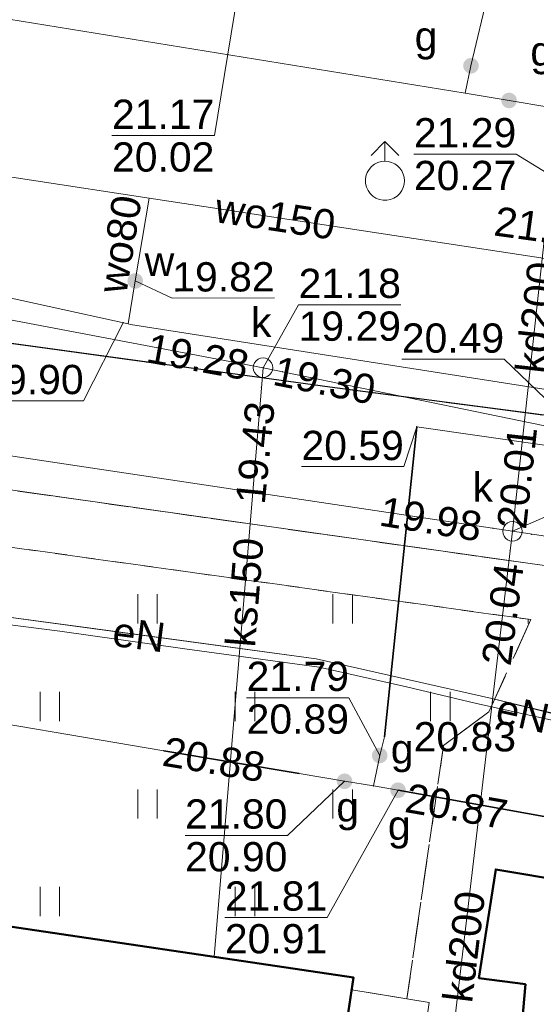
# Model space of a CAD drawing. Extents: x 7395144 to 7395446, y 6007497 to 6007827.
# Tile 16 of 62: x 7395374 to 7395388, y 6007538 to 6007563. Entities that reach past the tile are written whole.
import ezdxf
from ezdxf.enums import TextEntityAlignment as Align

# ---------------------------------------------------------------- set-up
doc = ezdxf.new("R2010")
doc.units = 0
doc.header["$PDSIZE"] = 0.75
for name, pattern in [('PRZER1-1', [2, 1, -1]), ('PRZER2-1', [3, 2, -1]), ('PRZER3-1', [4, 3, -1])]:
    doc.linetypes.add(name, pattern=pattern)
doc.layers.get('0').update_dxf_attribs({"linetype": 'CONTINUOUS', "lineweight": 13})
for name, color, linetype, lineweight in [('GESBZO', 7, 'CONTINUOUS', 50), ('GESDZI', 7, 'CONTINUOUS', 18), ('GSLKRW', 7, 'CONTINUOUS', 25), ('GSPWPS_O', 7, 'CONTINUOUS', 13), ('GSSIIN', 7, 'CONTINUOUS', 18), ('GSSKOA', 7, 'PRZER3-1', 18), ('GSSKOD', 7, 'PRZER2-1', 18), ('GSSUTR', 7, 'PRZER2-1', 18), ('GULLOB', 7, 'CONTINUOUS', 35), ('GUPPRZ', 7, 'CONTINUOUS', 18), ('GUPPRZ_O', 7, 'CONTINUOUS', 18)]:
    doc.layers.add(name, color=color, linetype=linetype, lineweight=lineweight)
for name, color, linetype, lineweight, true_color in [('GESUZY', 7, 'PRZER1-1', 18, 0x008000), ('GULEPR', 1, 'CONTINUOUS', 18, 0xff0000), ('GULEPR_O', 1, 'CONTINUOUS', 18, 0xff0000), ('GULGPR', 7, 'CONTINUOUS', 18, 0xbfbf00), ('GULKPR', 7, 'CONTINUOUS', 18, 0x803300), ('GULKPR_O', 7, 'CONTINUOUS', 18, 0x803300), ('GULWPR', 5, 'CONTINUOUS', 18, 0x0000ff), ('GULWPR_O', 5, 'CONTINUOUS', 18, 0x0000ff), ('GUPGZA', 7, 'CONTINUOUS', 18, 0xbfbf00), ('GUPGZA_O', 7, 'CONTINUOUS', 18, 0xbfbf00), ('GUPKSD', 7, 'CONTINUOUS', 18, 0x803300), ('GUPKSD_O', 7, 'CONTINUOUS', 18, 0x803300), ('GUPWDT', 5, 'CONTINUOUS', 18, 0x0000ff), ('GUPWZA', 5, 'CONTINUOUS', 18, 0x0000ff), ('GUPWZA_O', 5, 'CONTINUOUS', 18, 0x0000ff)]:
    doc.layers.add(name, color=color, linetype=linetype, lineweight=lineweight, true_color=true_color)
doc.styles.add('GEO-INFO', font='arial.ttf')

# ---------------------------------------------------------------- blocks, each defined once
blk = doc.blocks.new('POINT')
at = {"color": 0}
blk.add_point((0, 0), dxfattribs=at)
blk = doc.blocks.new('KOLO')
blk.add_hatch(color=0).paths.add_polyline_path([(-0.5, 0), (-0.482963, -0.12941), (-0.433013, -0.25), (-0.353553, -0.353553), (-0.25, -0.433013), (-0.12941, -0.482963), (0, -0.5), (0.12941, -0.482963), (0.25, -0.433013), (0.353553, -0.353553), (0.433013, -0.25), (0.482963, -0.12941), (0.5, 0), (0.482963, 0.12941), (0.433013, 0.25), (0.353553, 0.353553), (0.25, 0.433013), (0.12941, 0.482963), (0, 0.5), (-0.12941, 0.482963), (-0.25, 0.433013), (-0.353553, 0.353553), (-0.433013, 0.25), (-0.482963, 0.12941)])
blk = doc.blocks.new('SUUS02')
at = {"color": 0}
for points in [[(-0.707107, 1.292893), (0, 2), (0.707107, 1.292893)], [(0, 1), (0, 2)]]:
    blk.add_lwpolyline(points, dxfattribs=at)
blk.add_lwpolyline([(0, 1), (0.173648, 0.984808), (0.34202, 0.939693), (0.5, 0.866025), (0.642788, 0.766044), (0.766044, 0.642788), (0.866025, 0.5), (0.939693, 0.34202), (0.984808, 0.173648), (1, 0), (0.984808, -0.173648), (0.939693, -0.34202), (0.866025, -0.5), (0.75575, -0.654861), (0.618159, -0.786053), (0.458227, -0.888835), (0.281733, -0.959493), (0.095056, -0.995472), (-0.095056, -0.995472), (-0.281733, -0.959493), (-0.458227, -0.888835), (-0.618159, -0.786053), (-0.75575, -0.654861), (-0.866025, -0.5), (-0.945001, -0.327068), (-0.989821, -0.142315), (-0.998867, 0.047582), (-0.971812, 0.235759), (-0.909632, 0.415415), (-0.814576, 0.580057), (-0.690079, 0.723734), (-0.540641, 0.841254), (-0.371662, 0.928368), (-0.189251, 0.981929)], close=True, dxfattribs=at)
blk = doc.blocks.new('OKRAG_PELNY')
at = {"color": 0}
blk.add_lwpolyline([(0, 0.5), (0.12941, 0.482963), (0.25, 0.433013), (0.353553, 0.353553), (0.433013, 0.25), (0.482963, 0.12941), (0.5, 0), (0.482963, -0.12941), (0.433013, -0.25), (0.353553, -0.353553), (0.25, -0.433013), (0.12941, -0.482963), (0, -0.5), (-0.12941, -0.482963), (-0.25, -0.433013), (-0.353553, -0.353553), (-0.433013, -0.25), (-0.482963, -0.12941), (-0.5, 0), (-0.482963, 0.12941), (-0.433013, 0.25), (-0.353553, 0.353553), (-0.25, 0.433013), (-0.12941, 0.482963)], close=True, dxfattribs=at)

msp = doc.modelspace()

# ---------------------------------------------------------------- hatches: boundary and pattern name
at = {"layer": 'GSSUTR', "linetype": 'Continuous', "lineweight": 18}
h = msp.add_hatch(dxfattribs=at)
h.set_pattern_fill('PTTU04', scale=0.5, style=0)
h.set_pattern_definition([(90, (7390000, 6000000), (-2.5, 2.5), [0.75, -4.25]), (90, (7390000.5, 6000000), (-2.5, 2.5), [0.75, -4.25])])
h.paths.add_polyline_path([(7395372.43, 6007549.71), (7395371.54, 6007543.29), (7395371.032, 6007540.09), (7395373.107, 6007539.74), (7395373.13, 6007539.9), (7395383.03, 6007538.43), (7395382.983, 6007538.12), (7395384.397, 6007537.885), (7395385.334, 6007544.379), (7395386.497, 6007545.235), (7395387.57, 6007547.6)], flags=0)

# ---------------------------------------------------------------- linework, layer by layer
at = {"layer": 'GESBZO', "color": 7, "linetype": 'Continuous', "lineweight": 50, "elevation": 10.18}
msp.add_lwpolyline([(7395373.13, 6007539.9), (7395383.03, 6007538.43), (7395382.85, 6007537.24), (7395387.29, 6007536.62), (7395387.43, 6007538.26), (7395386.24, 6007538.42), (7395386.67, 6007541.2), (7395390.5, 6007540.56), (7395389.96, 6007536.24), (7395403.89, 6007534.29), (7395404.12, 6007535.92), (7395402.93, 6007536.07), (7395403.41, 6007538.84), (7395407.17, 6007538.22), (7395406.44, 6007533.93), (7395408.54, 6007533.63), (7395408.74, 6007534.82), (7395413.78, 6007533.99), (7395412.12, 6007521.84), (7395401.37, 6007523.36), (7395401.2, 6007522.17), (7395386.65, 6007524.23), (7395386.82, 6007525.42), (7395365.66, 6007528.42)], dxfattribs=at)
at = {"layer": 'GESDZI', "color": 7, "linetype": 'Continuous', "lineweight": 18, "elevation": 10.22}
for points in [[(7395438.215, 6007542.003), (7395423.31, 6007544.09), (7395419.85, 6007544.46), (7395355.62, 6007553.56), (7395350.74, 6007520.3), (7395346.562, 6007510.921)], [(7395353.382, 6007509.83), (7395359.8, 6007510.99), (7395380.44, 6007514.04), (7395398.61, 6007515.91), (7395408.12, 6007515.99), (7395415.35, 6007514.69), (7395419.85, 6007544.46), (7395355.62, 6007553.56), (7395350.74, 6007520.3), (7395346.562, 6007510.921)]]:
    msp.add_lwpolyline(points, dxfattribs=at)
at = {"layer": 'GESUZY', "color": 96, "linetype": 'PRZER1-1', "lineweight": 18, "ltscale": 0.5, "true_color": 0x008000, "elevation": 10.08}
for points in [[(7395438.215, 6007542.003), (7395423.31, 6007544.09), (7395419.85, 6007544.46), (7395355.62, 6007553.56), (7395350.74, 6007520.3), (7395346.562, 6007510.921)], [(7395346.562, 6007510.921), (7395350.74, 6007520.3), (7395355.62, 6007553.56), (7395419.85, 6007544.46), (7395415.35, 6007514.69), (7395408.12, 6007515.99), (7395398.61, 6007515.91), (7395380.44, 6007514.04), (7395359.8, 6007510.99), (7395353.382, 6007509.83)]]:
    msp.add_lwpolyline(points, dxfattribs=at)
at = {"layer": 'GSLKRW', "color": 7, "linetype": 'Continuous', "lineweight": 25, "elevation": 10.18}
msp.add_lwpolyline([(7395438.758, 6007545.963), (7395433.722, 6007546.637), (7395423.34, 6007548.007), (7395414.073, 6007549.294), (7395404.272, 6007550.583), (7395394.249, 6007552.01), (7395382.426, 6007553.555), (7395373.26, 6007554.811), (7395365.076, 6007555.916), (7395354.115, 6007557.391), (7395343, 6007558.85), (7395336.639, 6007559.76), (7395329.342, 6007560.793), (7395317.62, 6007562.307)], dxfattribs=at)
at = {"layer": 'GSSIIN', "color": 7, "linetype": 'Continuous', "lineweight": 18, "elevation": 10.18}
msp.add_lwpolyline([(7395382.983, 6007538.12), (7395384.97, 6007537.79), (7395384.85, 6007536.961), (7395382.85, 6007537.24)], close=True, dxfattribs=at)
at = {"layer": 'GSSKOA', "color": 7, "linetype": 'PRZER3-1', "lineweight": 18, "ltscale": 0.5, "elevation": 10.18}
msp.add_lwpolyline([(7395317.62, 6007562.307), (7395329.342, 6007560.793), (7395336.639, 6007559.76), (7395343, 6007558.85), (7395354.115, 6007557.391), (7395365.076, 6007555.916), (7395373.26, 6007554.811), (7395382.426, 6007553.555), (7395394.249, 6007552.01), (7395404.272, 6007550.583), (7395414.073, 6007549.294), (7395423.34, 6007548.007), (7395433.722, 6007546.637), (7395438.758, 6007545.963)], dxfattribs=at)
at = {"layer": 'GSSKOD', "color": 7, "linetype": 'PRZER2-1', "lineweight": 18, "ltscale": 0.5, "elevation": 10.18}
for points in [[(7395317.62, 6007562.307), (7395329.342, 6007560.793), (7395336.639, 6007559.76), (7395343, 6007558.85), (7395354.115, 6007557.391), (7395365.076, 6007555.916), (7395373.26, 6007554.811), (7395382.426, 6007553.555), (7395394.249, 6007552.01), (7395404.272, 6007550.583), (7395414.073, 6007549.294), (7395423.34, 6007548.007), (7395433.722, 6007546.637), (7395438.758, 6007545.963)], [(7395384.85, 6007536.961), (7395384.97, 6007537.79), (7395384.397, 6007537.885), (7395385.334, 6007544.379), (7395386.497, 6007545.235), (7395387.57, 6007547.6), (7395372.43, 6007549.71)], [(7395400.338, 6007534.787), (7395401.26, 6007541.531), (7395403.283, 6007543.284), (7395404.41, 6007545.29), (7395391.45, 6007547.07), (7395390.5, 6007540.56), (7395386.67, 6007541.2), (7395386.24, 6007538.42), (7395387.43, 6007538.26), (7395387.29, 6007536.62)]]:
    msp.add_lwpolyline(points, dxfattribs=at)
at = {"layer": 'GSSUTR', "color": 7, "linetype": 'PRZER2-1', "lineweight": 18, "ltscale": 0.5, "elevation": 10.1}
msp.add_lwpolyline([(7395371.54, 6007543.29), (7395372.43, 6007549.71), (7395387.57, 6007547.6), (7395386.497, 6007545.235), (7395385.334, 6007544.379), (7395384.397, 6007537.885), (7395382.983, 6007538.12), (7395383.03, 6007538.43), (7395373.13, 6007539.9), (7395373.107, 6007539.74), (7395371.032, 6007540.09)], close=True, dxfattribs=at)
at = {"layer": 'GULEPR', "color": 1, "linetype": 'Continuous', "lineweight": 18, "true_color": 0xff0000, "elevation": 10.14}
for points in [[(7395386.572, 6007545.582), (7395382.07, 6007546.598), (7395373.682, 6007547.735), (7395373.262, 6007547.476), (7395371.759, 6007538.882)], [(7395386.572, 6007545.582), (7395382.07, 6007546.598), (7395378.821, 6007547.04), (7395376.245, 6007547.388), (7395373.682, 6007547.735), (7395373.262, 6007547.476), (7395371.759, 6007538.882)], [(7395406.875, 6007533.868), (7395407.165, 6007534.778), (7395407.395, 6007540.127), (7395407.416, 6007540.328), (7395407.167, 6007540.637), (7395404.543, 6007541.203), (7395402.433, 6007541.67), (7395398.639, 6007542.46), (7395393.723, 6007543.523), (7395391.438, 6007544.205), (7395389.85, 6007544.639), (7395386.183, 6007545.452), (7395384.39, 6007545.88), (7395382.149, 6007546.381), (7395378.708, 6007546.856), (7395375.508, 6007547.304), (7395373.756, 6007547.528), (7395373.407, 6007547.334), (7395372.739, 6007543.396), (7395372.271, 6007540.661), (7395372.056, 6007540.335), (7395371.794, 6007538.877)], [(7395391.069, 6007544.465), (7395386.572, 6007545.582)], [(7395393.384, 6007543.94), (7395386.572, 6007545.582)]]:
    msp.add_lwpolyline(points, dxfattribs=at)
at = {"layer": 'GULGPR', "color": 52, "linetype": 'Continuous', "lineweight": 18, "true_color": 0xbfbf00, "elevation": 10.14}
for points in [[(7395385.889, 6007561.088), (7395386.037, 6007561.789), (7395388.299, 6007571.275), (7395390.221, 6007579.807), (7395390.969, 6007583.103), (7395391.94, 6007586.822), (7395394.587, 6007597.685), (7395396.114, 6007610.079), (7395395.343, 6007615.582), (7395394.457, 6007620.556), (7395391.65, 6007636.07), (7395389.917, 6007645.204), (7395389.078, 6007649.565), (7395399.675, 6007653.696), (7395403.776, 6007655.436), (7395409.587, 6007657.833), (7395412.902, 6007659.101), (7395412.954, 6007659.124)], [(7395383.54, 6007543.34), (7395383.7, 6007544.12), (7395383.82, 6007544.6), (7395384.65, 6007552.54), (7395389.41, 6007551.86), (7395390.7, 6007559.62), (7395392.48, 6007571.01), (7395393.6, 6007570.88), (7395394.43, 6007576.44), (7395394.98, 6007580.25), (7395394.38, 6007583.35), (7395396.07, 6007592.63), (7395399.97, 6007595.99), (7395403.16, 6007622.32)], [(7395274.804, 6007575.141), (7395284.614, 6007573.728), (7395299.335, 6007571.445), (7395305.938, 6007570.815), (7395335.362, 6007567.989), (7395358.559, 6007565.492), (7395367.244, 6007564.122), (7395385.889, 6007561.088)], [(7395315.05, 6007561.89), (7395323.35, 6007560.68), (7395328.39, 6007560.05), (7395331.9, 6007559.61), (7395333.66, 6007559.4), (7395341.53, 6007558.2), (7395345.08, 6007557.65), (7395355.29, 6007556.11), (7395359.04, 6007555.62), (7395362.63, 6007555.16), (7395364.29, 6007554.94), (7395363.34, 6007546.47), (7395364.23, 6007546.33), (7395365.8, 6007546.09), (7395367.79, 6007545.84), (7395372.04, 6007545.28), (7395378.17, 6007544.24), (7395381.64, 6007543.66), (7395382.8, 6007543.46), (7395383.54, 6007543.34)], [(7395385.889, 6007561.088), (7395387.013, 6007560.9), (7395388.034, 6007560.728), (7395391.683, 6007559.936), (7395398.614, 6007558.652), (7395403.724, 6007557.819), (7395413.86, 6007556.244), (7395424.345, 6007554.81), (7395432.609, 6007553.715), (7395435.856, 6007553.274), (7395439.689, 6007552.754)], [(7395383.54, 6007543.34), (7395384.17, 6007543.23), (7395388.01, 6007542.54), (7395391.24, 6007541.96), (7395396.09, 6007541.28), (7395399.53, 6007540.81), (7395401.55, 6007540.47), (7395405.12, 6007539.87), (7395407.47, 6007539.51)]]:
    msp.add_lwpolyline(points, dxfattribs=at)
at = {"layer": 'GULKPR', "color": 36, "linetype": 'Continuous', "lineweight": 18, "true_color": 0x803300, "elevation": 10.14}
for points in [[(7395387.1, 6007549.864), (7395389.539, 6007572.286)], [(7395361.137, 6007557.761), (7395380.712, 6007554.053), (7395396.465, 6007550.81)], [(7395380.712, 6007554.053), (7395379.46, 6007538.96)], [(7395367.7, 6007552.777), (7395387.1, 6007549.864)], [(7395387.1, 6007549.864), (7395385.562, 6007536.861)], [(7395387.1, 6007549.864), (7395404.324, 6007547.256), (7395433.869, 6007543.609), (7395438.367, 6007543.109)]]:
    msp.add_lwpolyline(points, dxfattribs=at)
at = {"layer": 'GULLOB', "color": 7, "linetype": 'Continuous', "lineweight": 35, "elevation": 10.12}
for points in [[(7395383.82, 6007544.6), (7395384.65, 6007552.54)], [(7395378.17, 6007544.24), (7395381.64, 6007543.66)], [(7395384.17, 6007543.23), (7395388.01, 6007542.54)]]:
    msp.add_lwpolyline(points, dxfattribs=at)
at = {"layer": 'GULWPR', "color": 5, "linetype": 'Continuous', "lineweight": 18, "true_color": 0x0000ff, "elevation": 10.14}
for points in [[(7395377.793, 6007558.401), (7395365.73, 6007560.24), (7395354.75, 6007561.9)], [(7395345.192, 6007511.14), (7395346.222, 6007516.487), (7395346.845, 6007519.727), (7395348.796, 6007530.131), (7395350.075, 6007537.169), (7395353.345, 6007554.363), (7395354.459, 6007559.82), (7395369.215, 6007556.931), (7395369.981, 6007556.763), (7395373.205, 6007556.062), (7395377.257, 6007555.18)], [(7395377.793, 6007558.401), (7395377.439, 6007556.277), (7395377.257, 6007555.18)], [(7395393.07, 6007556.13), (7395392.687, 6007556.164), (7395390.85, 6007556.41), (7395377.793, 6007558.401)], [(7395377.257, 6007555.18), (7395377.322, 6007555.165), (7395387.851, 6007553.511), (7395392.065, 6007552.798), (7395393.402, 6007552.535)]]:
    msp.add_lwpolyline(points, dxfattribs=at)
at = {"layer": 'GUPPRZ_O', "color": 30, "linetype": 'Continuous', "lineweight": 9, "true_color": 0xff9100, "elevation": 10.8, "flags": 128}
for points in [[(7395376.844, 6007559.999), (7395379.465, 6007560.001), (7395380.152, 6007564.179)], [(7395376.844, 6007559.999), (7395379.465, 6007560.001)]]:
    msp.add_lwpolyline(points, dxfattribs=at)
at = {"layer": 'GUPPRZ_O', "color": 5, "linetype": 'Continuous', "lineweight": 9, "true_color": 0x0000ff, "elevation": 10.8, "flags": 128}
for points in [[(7395384.576, 6007559.524), (7395387.196, 6007559.526), (7395392.687, 6007556.164)], [(7395384.576, 6007559.524), (7395387.196, 6007559.526)], [(7395381.009, 6007555.841), (7395378.388, 6007555.838), (7395377.439, 6007556.277)], [(7395373.497, 6007553.207), (7395376.118, 6007553.209), (7395377.131, 6007555.207)]]:
    msp.add_lwpolyline(points, dxfattribs=at)
at = {"layer": 'GUPPRZ_O', "color": 36, "linetype": 'Continuous', "lineweight": 9, "true_color": 0x803300, "elevation": 10.8, "flags": 128}
for points in [[(7395384.244, 6007555.668), (7395381.623, 6007555.665), (7395380.712, 6007554.053)], [(7395381.623, 6007555.665), (7395384.244, 6007555.668)], [(7395392.085, 6007550.9), (7395389.465, 6007550.898), (7395387.1, 6007549.864)]]:
    msp.add_lwpolyline(points, dxfattribs=at)
at = {"layer": 'GUPPRZ_O', "color": 52, "linetype": 'Continuous', "lineweight": 9, "true_color": 0xbfbf00, "elevation": 10.8, "flags": 128}
for points in [[(7395384.266, 6007554.27), (7395386.886, 6007554.27), (7395389.41, 6007551.86)], [(7395381.696, 6007551.519), (7395384.317, 6007551.519), (7395384.65, 6007552.54)], [(7395380.292, 6007545.601), (7395382.913, 6007545.601), (7395383.7, 6007544.12)], [(7395380.292, 6007545.601), (7395382.913, 6007545.601)], [(7395378.715, 6007542.074), (7395381.336, 6007542.074), (7395382.8, 6007543.46)], [(7395379.735, 6007539.973), (7395382.356, 6007539.973), (7395384.17, 6007543.23)], [(7395378.715, 6007542.074), (7395381.336, 6007542.074)], [(7395379.735, 6007539.973), (7395382.356, 6007539.973)]]:
    msp.add_lwpolyline(points, dxfattribs=at)

# ---------------------------------------------------------------- block references
at = {"layer": 'GUPGZA', "color": 52, "lineweight": 18, "true_color": 0xbfbf00, "xscale": 0.4, "yscale": 0.4}
for p, rotation in [((7395386.037, 6007561.789, 10.16), 256.3402611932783), ((7395387.013, 6007560.9, 10.16), 350.3053430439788)]:
    msp.add_blockref('KOLO', p, dxfattribs=dict(at, rotation=rotation))
for p in [(7395383.7, 6007544.12, 10.16), (7395382.8, 6007543.46, 10.16), (7395384.17, 6007543.23, 10.16)]:
    msp.add_blockref('KOLO', p, dxfattribs=at)
at = {"layer": 'GUPKSD', "color": 36, "lineweight": 18, "true_color": 0x803300, "xscale": 0.5, "yscale": 0.5}
for p in [(7395380.712, 6007554.053, 10.16), (7395387.1, 6007549.864, 10.16)]:
    msp.add_blockref('OKRAG_PELNY', p, dxfattribs=at)
at = {"layer": 'GUPPRZ', "color": 5, "lineweight": 18, "true_color": 0x0000ff}
for p in [(7395377.439, 6007556.277, 10.16), (7395377.131, 6007555.207, 10.16)]:
    msp.add_blockref('POINT', p, dxfattribs=at)
at = {"layer": 'GUPPRZ', "color": 36, "lineweight": 18, "true_color": 0x803300}
for p in [(7395380.221, 6007554.146, 10.16), (7395380.712, 6007554.053, 10.16), (7395381.203, 6007553.952, 10.16), (7395380.671, 6007553.555, 10.16), (7395387.154, 6007550.361, 10.16), (7395386.605, 6007549.938, 10.16), (7395387.1, 6007549.864, 10.16), (7395387.594, 6007549.789, 10.16), (7395387.041, 6007549.368, 10.16)]:
    msp.add_blockref('POINT', p, dxfattribs=at)
at = {"layer": 'GUPPRZ', "color": 52, "lineweight": 18, "true_color": 0xbfbf00}
for p in [(7395384.65, 6007552.54, 10.16), (7395383.82, 6007544.6, 10.16), (7395378.17, 6007544.24, 10.16), (7395383.7, 6007544.12, 10.16), (7395382.8, 6007543.46, 10.16), (7395383.54, 6007543.34, 10.16), (7395384.17, 6007543.23, 10.16)]:
    msp.add_blockref('POINT', p, dxfattribs=at)
at = {"layer": 'GUPWDT', "color": 5, "lineweight": 18, "true_color": 0x0000ff, "xscale": 0.5, "yscale": 0.5}
msp.add_blockref('SUUS02', (7395383.834, 6007558.845, 10.16), dxfattribs=at)
at = {"layer": 'GUPWZA', "color": 5, "lineweight": 18, "true_color": 0x0000ff, "xscale": 0.4, "yscale": 0.4, "rotation": 254.6213894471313}
msp.add_blockref('KOLO', (7395377.439, 6007556.277, 10.16), dxfattribs=at)

# ---------------------------------------------------------------- texts
at = {"layer": 'GSPWPS_O', "color": 7, "linetype": 'Continuous', "lineweight": 0, "style": 'GEO-INFO'}
msp.add_text('21.23', height=0.75, rotation=352.1975, dxfattribs=at).set_placement((7395387.946, 6007557.639, 10.8), align=Align.MIDDLE)
at = {"layer": 'GULEPR_O', "color": 1, "linetype": 'Continuous', "lineweight": 0, "true_color": 0xff0000, "style": 'GEO-INFO'}
for rotation, p in [(352.5972, (7395377.536, 6007547.214, 10.8)), (347.4406, (7395387.364, 6007545.189, 10.8))]:
    msp.add_text('eN', height=0.75, rotation=rotation, dxfattribs=at).set_placement(p, align=Align.MIDDLE)
at = {"layer": 'GULKPR_O', "color": 36, "linetype": 'Continuous', "lineweight": 0, "true_color": 0x803300, "style": 'GEO-INFO'}
for s, rotation, p in [('kd200', 83.6975, (7395387.696, 6007555.344, 10.8)), ('ks150', 85.4163, (7395380.228, 6007548.301, 10.8)), ('kd200', 83.1245, (7395385.847, 6007539.224, 10.8))]:
    msp.add_text(s, height=0.75, rotation=rotation, dxfattribs=at).set_placement(p, align=Align.MIDDLE)
at = {"layer": 'GULWPR_O', "color": 5, "linetype": 'Continuous', "lineweight": 0, "true_color": 0x0000ff, "style": 'GEO-INFO'}
for s, rotation, p in [('wo80', 80.8327, (7395377.039, 6007557.218, 10.8)), ('wo150', 351.4513, (7395381.029, 6007557.931, 10.8))]:
    msp.add_text(s, height=0.75, rotation=rotation, dxfattribs=at).set_placement(p, align=Align.MIDDLE)
at = {"layer": 'GUPGZA_O', "color": 52, "linetype": 'Continuous', "lineweight": 0, "true_color": 0xbfbf00, "style": 'GEO-INFO'}
for p in [(7395384.887, 6007562.432, 10.8), (7395387.85, 6007562.051, 10.8)]:
    msp.add_text('g', height=0.75, rotation=0.0456, dxfattribs=at).set_placement(p, align=Align.MIDDLE)
for p in [(7395384.566, 6007543.914, 10.8), (7395383.173, 6007542.426, 10.8), (7395384.492, 6007541.958, 10.8)]:
    msp.add_text('g', height=0.75, dxfattribs=at).set_placement(p, align=Align.RIGHT)
at = {"layer": 'GUPKSD_O', "color": 36, "linetype": 'Continuous', "lineweight": 0, "true_color": 0x803300, "style": 'GEO-INFO'}
msp.add_text('k', height=0.75, dxfattribs=at).set_placement((7395380.925, 6007554.844, 10.8), align=Align.RIGHT)
msp.add_text('k', height=0.75, rotation=0.0456, dxfattribs=at).set_placement((7395386.339, 6007551.014, 10.8), align=Align.MIDDLE)
at = {"layer": 'GUPPRZ_O', "color": 30, "linetype": 'Continuous', "lineweight": 0, "true_color": 0xff9100, "style": 'GEO-INFO'}
for s, p in [('21.17', (7395376.844, 6007560.171, 10.8)), ('20.02', (7395376.845, 6007559.076, 10.8))]:
    msp.add_text(s, height=0.75, rotation=0.0456, dxfattribs=at).set_placement(p)
at = {"layer": 'GUPPRZ_O', "color": 5, "linetype": 'Continuous', "lineweight": 0, "true_color": 0x0000ff, "style": 'GEO-INFO'}
for s, p in [('21.29', (7395384.576, 6007559.697, 10.8)), ('20.27', (7395384.576, 6007558.602, 10.8))]:
    msp.add_text(s, height=0.75, rotation=0.0456, dxfattribs=at).set_placement(p)
for s, p in [('19.82', (7395379.698, 6007556.382, 10.8)), ('19.90', (7395374.807, 6007553.751, 10.8))]:
    msp.add_text(s, height=0.75, rotation=0.0456, dxfattribs=at).set_placement(p, align=Align.MIDDLE_CENTER)
at = {"layer": 'GUPPRZ_O', "color": 36, "linetype": 'Continuous', "lineweight": 0, "true_color": 0x803300, "style": 'GEO-INFO'}
for s, p in [('21.18', (7395381.623, 6007555.838, 10.8)), ('19.29', (7395381.624, 6007554.743, 10.8))]:
    msp.add_text(s, height=0.75, rotation=0.0456, dxfattribs=at).set_placement(p)
at = {"layer": 'GUPPRZ_O', "color": 52, "linetype": 'Continuous', "lineweight": 0, "true_color": 0xbfbf00, "style": 'GEO-INFO'}
for s, p in [('20.49', (7395384.266, 6007554.813, 10.8)), ('20.59', (7395381.696, 6007552.062, 10.8)), ('20.83', (7395384.57, 6007544.6, 10.8))]:
    msp.add_text(s, height=0.75, dxfattribs=at).set_placement(p, align=Align.MIDDLE_LEFT)
at = {"layer": 'GUPPRZ_O', "color": 36, "linetype": 'Continuous', "lineweight": 0, "true_color": 0x803300, "style": 'GEO-INFO'}
for s, rotation, p in [('19.28', 349.7324, (7395379.043, 6007554.335, 10.8)), ('19.30', 348.5865, (7395382.287, 6007553.73, 10.8)), ('19.43', 84.2704, (7395380.511, 6007551.875, 10.8)), ('20.01', 83.6975, (7395387.217, 6007551.238, 10.8)), ('19.98', 350.8783, (7395385.011, 6007550.178, 10.8)), ('20.04', 82.5515, (7395386.849, 6007547.742, 10.8))]:
    msp.add_text(s, height=0.75, rotation=rotation, dxfattribs=at).set_placement(p, align=Align.MIDDLE)
at = {"layer": 'GUPPRZ_O', "color": 52, "linetype": 'Continuous', "lineweight": 0, "true_color": 0xbfbf00, "style": 'GEO-INFO'}
for s, p in [('21.79', (7395380.292, 6007545.773, 10.8)), ('20.89', (7395380.292, 6007544.678, 10.8)), ('21.80', (7395378.715, 6007542.247, 10.8)), ('20.90', (7395378.715, 6007541.152, 10.8)), ('21.81', (7395379.735, 6007540.146, 10.8)), ('20.91', (7395379.735, 6007539.051, 10.8))]:
    msp.add_text(s, height=0.75, dxfattribs=at).set_placement(p)
for s, rotation, p in [('20.88', 350.5109, (7395378.163, 6007544.235, 10.8)), ('20.87', 350.0958, (7395384.377, 6007543.047, 10.8))]:
    msp.add_text(s, height=0.75, rotation=rotation, dxfattribs=at).set_placement(p, align=Align.MIDDLE_LEFT)
at = {"layer": 'GUPWZA_O', "color": 5, "linetype": 'Continuous', "lineweight": 0, "true_color": 0x0000ff, "style": 'GEO-INFO'}
msp.add_text('w', height=0.75, rotation=0.0456, dxfattribs=at).set_placement((7395378.059, 6007556.779, 10.8), align=Align.MIDDLE)

doc.saveas('drawing.dxf')
